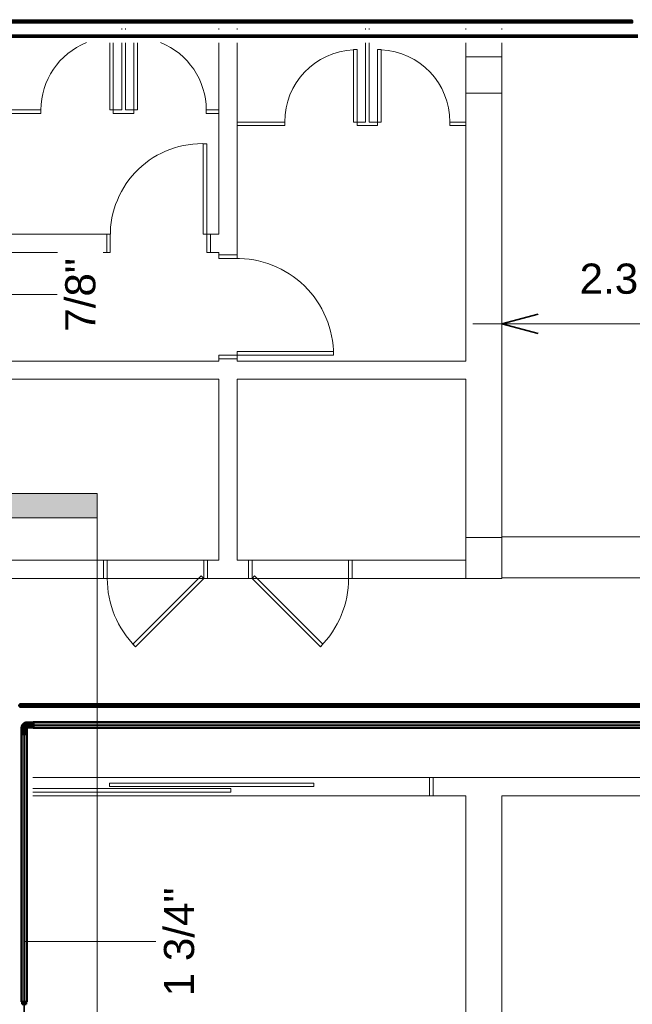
# Model space of a CAD drawing. Header units: millimetres. Extents: x -31934 to 32637, y -11608 to 10611.
# Tile 14 of 59: x -6340 to -1263, y -2441 to 5715. Entities that reach past the tile are written whole.
import ezdxf

# ---------------------------------------------------------------- set-up
doc = ezdxf.new("R2010")
doc.units = ezdxf.units.MM
doc.linetypes.add('Centro', pattern=[30, 12, -6, 6, -6])
doc.linetypes.add('Oculto 1_5', pattern=[2.2, 1.5, -0.7])
for name, color, linetype, lineweight in [('A-ANNO-DIMS', 211, 'Continuous', 9), ('A-ANNO-DIMS-100', 211, 'Continuous', 9), ('A-DETL', 90, 'Oculto 1_5', 9), ('ESQ', 7, 'Continuous', 9), ('G-ANNO-SYMB', 111, 'Continuous', 9), ('P-PIPE', 3, 'Continuous', 50), ('P-PIPE-CNTR', 3, 'Centro', 35), ('P-PIPE-IDEN', 2, 'Continuous', 9), ('PAREDES', 7, 'Continuous', 9), ('PEM1-Layout Terreo_dwg', 8, 'Continuous', 9), ('PILAR', 7, 'Continuous', 9)]:
    doc.layers.add(name, color=color, linetype=linetype, lineweight=lineweight)
doc.styles.add('Arial_1', font='arial.ttf', dxfattribs={"height": 250})
doc.dimstyles.new('Diagonal_-_2_5_mm_Arial', dxfattribs={"dimscale": 304.8, "dimtxt": 255.06485, "dimasz": 0.984252, "dimexe": 0.787402, "dimexo": 0.492126, "dimgap": 0.574147, "dimtad": 1, "dimlfac": 0.001, "dimrnd": 0.01, "dimzin": 0, "dimdsep": 46, "dimtxsty": 'Arial_1', "dimblk1": 'OPEN30', "dimblk2": 'OPEN30', "dimsah": 1, "dimcen": 0.09, "dimdle": 0.787402, "dimazin": 0, "dimtfac": 1, "dimtdec": 4, "dimtix": 1, "dimtmove": 0, "dimatfit": 3, "dimfxl": 1, "dimtvp": 1, "dimtfill": 1, "dimtolj": 1, "dimtzin": 0, "dimarcsym": 2})

# ---------------------------------------------------------------- blocks, each defined once
blk = doc.blocks.new('Cotovelo - Soldado - CU - Padrão-1088367-PAVIMENTO TÉRREO TUBULAÇÃO FRIGORIGENA')
at = {"layer": 'P-PIPE', "lineweight": 9}
for points in [[(-1298.9, 5698.7), (-1278.3, 5698.7), (-1274.6, 5701.6), (-1274.6, 5706.5), (-1288, 5705.9), (-1296.8, 5704.8), (-1298, 5703.8)], [(-1274.6, 5690.9), (-1275.3, 5696.5), (-1278.3, 5698.7), (-1298.9, 5698.7), (-1296.8, 5692.6), (-1293.6, 5691.4), (-1293.1, 5691.4), (-1288, 5691.4), (-1287.2, 5691.5), (-1278.1, 5691.3)], [(-1274.6, 5698.7), (-1262.9, 5698.7), (-1262.9, 5706.9), (-1274.6, 5706), (-1274.6, 5700.9)], [(-1274.6, 5690.5), (-1262.9, 5691.3), (-1262.9, 5698.7), (-1274.6, 5698.7), (-1274.6, 5691.3)]]:
    blk.add_hatch(color=160, dxfattribs=at).paths.add_polyline_path(points)
at = {"layer": 'P-PIPE', "color": 5}
for p, q in [((-1262.9, 5707.2), (-1274.6, 5707.2)), ((-1274.6, 5690.2), (-1262.9, 5690.2))]:
    blk.add_line(p, q, dxfattribs=at)
at = {"layer": 'P-PIPE', "color": 5, "flags": 128}
for points in [[(-1299.9, 5698.7), (-1299.8, 5699), (-1299.8, 5699.3), (-1299.8, 5699.6), (-1299.8, 5699.9), (-1299.7, 5700.2), (-1299.6, 5700.6), (-1299.5, 5700.9), (-1299.5, 5701.2), (-1299.3, 5701.5), (-1299.2, 5701.8), (-1299.1, 5702), (-1299, 5702.3), (-1298.8, 5702.6), (-1298.6, 5702.9), (-1298.5, 5703.1), (-1298.3, 5703.4), (-1298.1, 5703.7), (-1297.9, 5703.9), (-1297.7, 5704.1), (-1297.4, 5704.4), (-1297.2, 5704.6), (-1297, 5704.8), (-1296.7, 5705), (-1296.5, 5705.2), (-1296.2, 5705.3), (-1295.9, 5705.5), (-1295.7, 5705.7), (-1295.4, 5705.8), (-1295.1, 5705.9), (-1294.8, 5706.1), (-1294.5, 5706.2), (-1294.2, 5706.3), (-1293.9, 5706.4), (-1293.6, 5706.4), (-1293.3, 5706.5), (-1293, 5706.5), (-1292.6, 5706.6), (-1292.3, 5706.6), (-1292, 5706.6), (-1291.9, 5706.6)], [(-1291.9, 5690.7), (-1292.2, 5690.7), (-1292.6, 5690.8), (-1292.9, 5690.8), (-1293.2, 5690.8), (-1293.5, 5690.9), (-1293.8, 5691), (-1294.1, 5691), (-1294.4, 5691.1), (-1294.7, 5691.2), (-1295, 5691.4), (-1295.3, 5691.5), (-1295.6, 5691.6), (-1295.9, 5691.8), (-1296.1, 5691.9), (-1296.4, 5692.1), (-1296.7, 5692.3), (-1296.9, 5692.5), (-1297.2, 5692.7), (-1297.4, 5692.9), (-1297.6, 5693.1), (-1297.8, 5693.4), (-1298, 5693.6), (-1298.2, 5693.9), (-1298.4, 5694.1), (-1298.6, 5694.4), (-1298.8, 5694.6), (-1298.9, 5694.9), (-1299.1, 5695.2), (-1299.2, 5695.5), (-1299.3, 5695.8), (-1299.4, 5696.1), (-1299.5, 5696.4), (-1299.6, 5696.7), (-1299.7, 5697), (-1299.7, 5697.3), (-1299.8, 5697.6), (-1299.8, 5697.9), (-1299.8, 5698.3), (-1299.9, 5698.6), (-1299.9, 5698.7)], [(-1274.6, 5706.6), (-1275.3, 5706.6), (-1276, 5706.6), (-1276.7, 5706.6), (-1277.4, 5706.6), (-1278, 5706.6), (-1278.7, 5706.6), (-1279.4, 5706.6), (-1280, 5706.6), (-1280.7, 5706.6), (-1281.3, 5706.6), (-1282, 5706.6), (-1282.6, 5706.6), (-1283.2, 5706.6), (-1283.8, 5706.6), (-1284.4, 5706.6), (-1284.9, 5706.6), (-1285.5, 5706.6), (-1286, 5706.6), (-1286.5, 5706.6), (-1287, 5706.6), (-1287.5, 5706.6), (-1287.9, 5706.6), (-1288.4, 5706.6), (-1288.8, 5706.6), (-1289.2, 5706.6), (-1289.5, 5706.6), (-1289.9, 5706.6), (-1290.2, 5706.6), (-1290.5, 5706.6), (-1290.7, 5706.6), (-1291, 5706.6), (-1291.2, 5706.6), (-1291.4, 5706.6), (-1291.5, 5706.6), (-1291.7, 5706.6), (-1291.8, 5706.6), (-1291.8, 5706.6), (-1291.9, 5706.6), (-1291.9, 5706.6)], [(-1291.9, 5690.7), (-1291.9, 5690.7), (-1291.9, 5690.7), (-1291.8, 5690.7), (-1291.7, 5690.7), (-1291.6, 5690.7), (-1291.4, 5690.7), (-1291.2, 5690.7), (-1291, 5690.7), (-1290.8, 5690.7), (-1290.6, 5690.7), (-1290.3, 5690.7), (-1290, 5690.7), (-1289.6, 5690.7), (-1289.3, 5690.7), (-1288.9, 5690.7), (-1288.5, 5690.7), (-1288.1, 5690.7), (-1287.6, 5690.7), (-1287.2, 5690.7), (-1286.7, 5690.7), (-1286.2, 5690.7), (-1285.6, 5690.7), (-1285.1, 5690.7), (-1284.5, 5690.7), (-1284, 5690.7), (-1283.4, 5690.7), (-1282.8, 5690.7), (-1282.1, 5690.7), (-1281.5, 5690.7), (-1280.9, 5690.7), (-1280.2, 5690.7), (-1279.6, 5690.7), (-1278.9, 5690.7), (-1278.2, 5690.7), (-1277.5, 5690.7), (-1276.9, 5690.7), (-1276.2, 5690.7), (-1275.5, 5690.7), (-1274.8, 5690.7), (-1274.6, 5690.7)]]:
    blk.add_lwpolyline(points, dxfattribs=at)
at = {"layer": 'P-PIPE', "color": 5}
for radius, start, end in [(8.49, 60, 180), (8.49, 60, 180), (8.49, 180, 300), (8.49, 180, 300), (7.93, 67.01968, 180), (7.93, 180, 292.98032)]:
    blk.add_arc((-1291.9, 5698.7), radius, start, end, dxfattribs=at)
for centre, start_param, end_param in [((-1274.6, 5698.7), 6.021386, 7.853982), ((-1274.6, 5698.7), 1.570796, 2.356194), ((-1274.6, 5698.7), 2.617994, 3.403392), ((-1262.9, 5698.7), 6.021386, 7.853982), ((-1262.9, 5698.7), 1.570796, 3.403392)]:
    blk.add_ellipse(centre, major_axis=(0, 8.49), ratio=0.000006, start_param=start_param, end_param=end_param, dxfattribs=at)
blk = doc.blocks.new('PEM1-Layout Terreo_dwg-1021386-PAVIMENTO TÉRREO TUBULAÇÃO FRIGORIGENA')
at = {"layer": 'ESQ'}
for p, q in [((87468.2, 32715.6), (87468.2, 32708.3)), ((87498.2, 32708.3), (87498.2, 32715.6)), ((89488.2, 32715.6), (89488.2, 32708.3)), ((89518.2, 32708.3), (89518.2, 32715.6)), ((87398.2, 32111.7), (87398.2, 32141.7)), ((87568.2, 32111.7), (87568.2, 32141.7)), ((89418.2, 32011.7), (89418.2, 32041.7)), ((89588.2, 32011.7), (89588.2, 32041.7)), ((88148.2, 28311.6), (87348.2, 28311.6)), ((89348.2, 28311.6), (88548.2, 28311.6)), ((88148.2, 28161.6), (87348.2, 28161.6)), ((89348.2, 28161.6), (88548.2, 28161.6)), ((90018.2, 26511.7), (86731.8, 26511.7)), ((86731.8, 26361.7), (90018.2, 26361.7))]:
    blk.add_line(p, q, dxfattribs=at)
at = {"layer": 'ESQ', "flags": 128}
for points in [[(87368.2, 32598.7), (87368.2, 32041.7), (87398.2, 32041.7), (87398.2, 32011.7), (87568.2, 32011.7), (87568.2, 32041.7), (87568.2, 32598.7)], [(87468.2, 32598.7), (87468.2, 32041.7), (87398.2, 32041.7), (87398.2, 32598.7)], [(87598.2, 32041.7), (87498.2, 32041.7), (87498.2, 32598.7)], [(87598.2, 32598.7), (87598.2, 32041.7), (87568.2, 32041.7)], [(89488.2, 32598.7), (89488.2, 31941.7), (89418.2, 31941.7), (89418.2, 32541.7), (89388.2, 32541.7), (89388.2, 31941.7), (89418.2, 31941.7), (89418.2, 31911.7), (89588.2, 31911.7), (89588.2, 31941.7), (89588.2, 32541.7), (89618.2, 32541.7), (89618.2, 31941.7), (89588.2, 31941.7)], [(89618.2, 31941.7), (89518.2, 31941.7), (89518.2, 32598.7)], [(86378.2, 32041.7), (86798.2, 32041.7), (86798.2, 32011.7), (86378.2, 32011.7)], [(88273.2, 32011.7), (88168.2, 32011.7), (88168.2, 32041.7), (88273.2, 32041.7)], [(88423.2, 31941.7), (88818.2, 31941.7), (88818.2, 31911.7), (88423.2, 31911.7)], [(90318.2, 31911.7), (90188.2, 31911.7), (90188.2, 31941.7), (90318.2, 31941.7)], [(87343.2, 30861.6), (87373.2, 30861.6), (87373.2, 31011.6), (87343.2, 31011.6)], [(88203.2, 30861.6), (88173.2, 30861.6), (88173.2, 31011.6), (88203.2, 31011.6)], [(88273.2, 30841.1), (88273.2, 30811.1), (88423.2, 30811.1), (88423.2, 30841.1)], [(88273.2, 29981.1), (88273.2, 30011.1), (88423.2, 30011.1), (88423.2, 29981.1)], [(87318.2, 28161.6), (87348.2, 28161.6), (87348.2, 28311.6), (87318.2, 28311.6)], [(88178.2, 28161.6), (88148.2, 28161.6), (88148.2, 28311.6), (88178.2, 28311.6)], [(88518.2, 28161.6), (88548.2, 28161.6), (88548.2, 28311.6), (88518.2, 28311.6)], [(89378.2, 28161.6), (89348.2, 28161.6), (89348.2, 28311.6), (89378.2, 28311.6)], [(90048.2, 26511.7), (90018.2, 26511.7), (90018.2, 26361.7), (90048.2, 26361.7)], [(86731.8, 26421.2), (88373.2, 26421.2), (88373.2, 26391.2), (86731.8, 26391.2)]]:
    blk.add_lwpolyline(points, dxfattribs=at)
for points in [[(88173.2, 31011.6), (88173.2, 31761.6), (88143.2, 31761.6), (88143.2, 31011.6)], [(88423.2, 30011.4), (89223.2, 30011.4), (89223.2, 30041.4), (88423.2, 30041.4)], [(87561.3, 27617.1), (88127, 28182.8), (88148.2, 28161.6), (87582.5, 27595.9)], [(89135.1, 27617.1), (88569.4, 28182.8), (88548.2, 28161.6), (89113.9, 27595.9)], [(87366.2, 26466.7), (89061.2, 26466.7), (89061.2, 26436.7), (87366.2, 26436.7)]]:
    blk.add_lwpolyline(points, close=True, dxfattribs=at)
at = {"layer": 'ESQ'}
for centre, radius, start, end in [((87398.2, 32041.7), 600, 111.69709, 180), ((87568.2, 32041.7), 600, 0, 68.30291), ((89418.2, 31941.7), 600, 92.86241, 180), ((89588.2, 31941.7), 600, 0, 87.13759), ((88132.2, 31003.8), 758.8, 86.90152, 180.8991), ((88423.2, 30011.4), 800, 0, 91.4063), ((88148.2, 28161.6), 800, 180, 225), ((88548.2, 28161.6), 800, 315, 0)]:
    blk.add_arc(centre, radius, start, end, dxfattribs=at)
at = {"layer": 'PAREDES'}
for p, q in [((88273.2, 32715.6), (88273.2, 32708.3)), ((88423.2, 32708.3), (88423.2, 32715.6)), ((90318.2, 32715.6), (90318.2, 32708.3)), ((90618.2, 32708.3), (90618.2, 32715.6)), ((90318.2, 29961.6), (90318.2, 32181.7)), ((90618.2, 28381.7), (90618.2, 28181.7)), ((94518.2, 28166.3), (90618.2, 28166.3))]:
    blk.add_line(p, q, dxfattribs=at)
at = {"layer": 'PAREDES', "flags": 128}
for points in [[(85902.6, 31191.7), (86278.2, 31191.7), (86278.2, 30861.6), (87343.2, 30861.6), (87343.2, 31011.6), (87343.2, 30861.6), (87343.2, 31011.6), (86378.2, 31011.6), (86378.2, 32598.7)], [(90318.2, 32598.7), (90318.2, 29961.6), (88423.2, 29961.6), (88423.2, 29981.6), (88273.2, 29981.6), (88273.2, 29961.6), (86278.2, 29961.6), (86278.2, 28311.6), (85902.6, 28311.6)], [(88273.2, 31011.6), (88203.2, 31011.6), (88203.2, 30861.6), (88273.2, 30861.6), (88273.2, 30841.6), (88423.2, 30841.6), (88423.2, 32598.7)], [(88273.2, 32598.7), (88273.2, 31011.6), (88203.2, 31011.6), (88273.2, 31011.6)], [(94518.2, 28506.6), (90618.2, 28506.6), (90618.2, 32598.7)], [(85902.6, 28161.6), (87318.2, 28161.6), (87318.2, 28311.6), (86378.2, 28311.6), (86378.2, 29811.6), (88273.2, 29811.6), (88273.2, 28311.6), (88178.2, 28311.6), (88178.2, 28161.6), (88518.2, 28161.6), (88518.2, 28311.6), (88423.2, 28311.6), (88423.2, 29811.6), (90318.2, 29811.6), (90318.2, 28501.6)], [(90318.2, 28311.6), (89378.2, 28311.6), (89378.2, 28161.6), (90318.2, 28161.6)]]:
    blk.add_lwpolyline(points, dxfattribs=at)
blk.add_lwpolyline([(95511.9, 26361.7), (95511.9, 26511.7), (90048.2, 26511.7), (90048.2, 26361.7), (90318.2, 26361.7), (90318.2, 24231.7), (90618.2, 24231.7), (90618.2, 26361.7)], close=True, dxfattribs=at)
at = {"layer": 'PILAR', "flags": 128}
blk.add_lwpolyline([(90318.2, 32481.7), (90618.2, 32481.7), (90618.2, 32181.7), (90318.2, 32181.7)], close=True, dxfattribs=at)
blk.add_lwpolyline([(90618.2, 28161.6), (90618.2, 28501.6), (90318.2, 28501.6), (90318.2, 28161.6), (90618.2, 28161.6)], dxfattribs=at)
blk = doc.blocks.new('Cotovelo - Soldado - CU - Padrão-1088382-PAVIMENTO TÉRREO TUBULAÇÃO FRIGORIGENA')
at = {"layer": 'P-PIPE', "lineweight": 9}
for points in [[(-1320.9, 5698.7), (-1309.2, 5699.3), (-1309.2, 5706.9), (-1320.9, 5706), (-1320.9, 5700.9)], [(-1309.2, 5690.5), (-1309.2, 5698.7), (-1320.9, 5698.7), (-1320.9, 5690.5)], [(-1305.9, 5698.7), (-1301.2, 5698.7), (-1297.5, 5706), (-1309.2, 5706.2), (-1309.2, 5698.7), (-1307.9, 5698.7)], [(-1309.2, 5690.8), (-1297.9, 5691.4), (-1296.6, 5691.8), (-1302.6, 5698.7), (-1309.2, 5698.7), (-1309.2, 5690.9)]]:
    blk.add_hatch(color=160, dxfattribs=at).paths.add_polyline_path(points)
h = blk.add_hatch(color=160, dxfattribs=at)
h.paths.add_polyline_path([(-1289.7, 5690.5), (-1290.8, 5690.9), (-1289.9, 5690.5)])
h.paths.add_polyline_path([(-1296.2, 5692.1), (-1299, 5695.8), (-1299.9, 5698.7), (-1300.1, 5696.5), (-1297.9, 5693.3), (-1296.5, 5692.3)])
h.paths.add_polyline_path([(-1295.4, 5705.7), (-1290.3, 5706.4), (-1293.6, 5706.5), (-1294.6, 5706)])
at = {"layer": 'A-DETL', "color": 160, "linetype": 'Continuous', "flags": 128}
for points in [[(-1284, 5698.7), (-1284, 5698.3), (-1284, 5698), (-1284, 5697.7), (-1284.1, 5697.4), (-1284.1, 5697.1), (-1284.2, 5696.8), (-1284.3, 5696.5), (-1284.4, 5696.2), (-1284.5, 5695.9), (-1284.6, 5695.6), (-1284.7, 5695.3), (-1284.9, 5695), (-1285, 5694.7), (-1285.2, 5694.4), (-1285.4, 5694.2), (-1285.6, 5693.9), (-1285.7, 5693.7), (-1286, 5693.4), (-1286.2, 5693.2), (-1286.4, 5693), (-1286.6, 5692.8), (-1286.9, 5692.5), (-1287.1, 5692.4), (-1287.4, 5692.2), (-1287.6, 5692), (-1287.9, 5691.8), (-1288.2, 5691.7), (-1288.5, 5691.5), (-1288.8, 5691.4), (-1289, 5691.3), (-1289.3, 5691.2), (-1289.6, 5691.1), (-1289.9, 5691), (-1290.3, 5690.9)], [(-1290.2, 5706.4), (-1290, 5706.4), (-1289.7, 5706.3), (-1289.4, 5706.2), (-1289.1, 5706.1), (-1288.8, 5706), (-1288.5, 5705.8), (-1288.3, 5705.7), (-1288, 5705.5), (-1287.7, 5705.4), (-1287.4, 5705.2), (-1287.2, 5705), (-1286.9, 5704.8), (-1286.7, 5704.6), (-1286.5, 5704.4), (-1286.2, 5704.2), (-1286, 5704), (-1285.8, 5703.7), (-1285.6, 5703.5), (-1285.4, 5703.2), (-1285.2, 5703), (-1285.1, 5702.7), (-1284.9, 5702.4), (-1284.8, 5702.1), (-1284.6, 5701.8), (-1284.5, 5701.5), (-1284.4, 5701.2), (-1284.3, 5700.9), (-1284.2, 5700.6), (-1284.2, 5700.3), (-1284.1, 5700), (-1284.1, 5699.7), (-1284, 5699.4), (-1284, 5699.1), (-1284, 5698.7), (-1284, 5698.7)]]:
    blk.add_lwpolyline(points, dxfattribs=at)
at = {"layer": 'A-DETL', "color": 160, "linetype": 'Continuous'}
for start, end in [(0, 60), (0, 60), (300, 0), (300, 0)]:
    blk.add_arc((-1291.9, 5698.7), 8.49, start, end, dxfattribs=at)
at = {"layer": 'P-PIPE', "color": 5}
for p, q in [((-1309.2, 5707.2), (-1320.9, 5707.2)), ((-1320.9, 5707.2), (-1320.9, 5698.7)), ((-1320.9, 5698.7), (-1320.9, 5690.2)), ((-1320.9, 5690.2), (-1309.2, 5690.2)), ((-1309.2, 5698.7), (-1309.2, 5707.2)), ((-1309.2, 5690.2), (-1309.2, 5698.7))]:
    blk.add_line(p, q, dxfattribs=at)
at = {"layer": 'P-PIPE', "color": 5, "flags": 128}
for points in [[(-1309.2, 5706.6), (-1308.5, 5706.6), (-1307.9, 5706.6), (-1307.2, 5706.6), (-1306.5, 5706.6), (-1305.8, 5706.6), (-1305.1, 5706.6), (-1304.5, 5706.6), (-1303.8, 5706.6), (-1303.1, 5706.6), (-1302.5, 5706.6), (-1301.9, 5706.6), (-1301.2, 5706.6), (-1300.6, 5706.6), (-1300, 5706.6), (-1299.5, 5706.6), (-1298.9, 5706.6), (-1298.3, 5706.6), (-1297.8, 5706.6), (-1297.3, 5706.6), (-1296.8, 5706.6), (-1296.3, 5706.6), (-1295.9, 5706.6), (-1295.5, 5706.6), (-1295.1, 5706.6), (-1294.7, 5706.6), (-1294.3, 5706.6), (-1294, 5706.6), (-1293.6, 5706.6), (-1293.4, 5706.6), (-1293.1, 5706.6), (-1292.9, 5706.6), (-1292.6, 5706.6), (-1292.5, 5706.6)], [(-1291.9, 5690.7), (-1291.9, 5690.7), (-1292, 5690.7), (-1292, 5690.7), (-1292.1, 5690.7), (-1292.3, 5690.7), (-1292.4, 5690.7), (-1292.6, 5690.7), (-1292.8, 5690.7), (-1293, 5690.7), (-1293.3, 5690.7), (-1293.6, 5690.7), (-1293.9, 5690.7), (-1294.2, 5690.7), (-1294.6, 5690.7), (-1294.9, 5690.7), (-1295.3, 5690.7), (-1295.8, 5690.7), (-1296.2, 5690.7), (-1296.7, 5690.7), (-1297.2, 5690.7), (-1297.7, 5690.7), (-1298.2, 5690.7), (-1298.7, 5690.7), (-1299.3, 5690.7), (-1299.9, 5690.7), (-1300.5, 5690.7), (-1301.1, 5690.7), (-1301.7, 5690.7), (-1302.3, 5690.7), (-1303, 5690.7), (-1303.6, 5690.7), (-1304.3, 5690.7), (-1304.9, 5690.7), (-1305.6, 5690.7), (-1306.3, 5690.7), (-1307, 5690.7), (-1307.7, 5690.7), (-1308.4, 5690.7), (-1309.1, 5690.7), (-1309.2, 5690.7)], [(-1292, 5706.6), (-1291.9, 5706.6), (-1291.9, 5706.6)], [(-1290.9, 5690.8), (-1291.2, 5690.8), (-1291.5, 5690.7), (-1291.8, 5690.7), (-1291.9, 5690.7)], [(-1291.6, 5706.6), (-1291.3, 5706.6), (-1291, 5706.5)]]:
    blk.add_lwpolyline(points, dxfattribs=at)
at = {"layer": 'P-PIPE', "color": 5}
for start, end in [(60, 180), (180, 300), (210, 300), (90, 135), (60, 75)]:
    blk.add_arc((-1291.9, 5698.7), 8.49, start, end, dxfattribs=at)
blk = doc.blocks.new('Cotovelo - Soldado - CU - Padrão-V94-PAVIMENTO TÉRREO TUBULAÇÃO FRIGORIGENA')
at = {"layer": 'P-PIPE', "lineweight": 9}
for points in [[(-48.5, 21.9), (-48.5, -21.9), (-21.5, -21.2), (-21.9, 21.8)], [(10.9, 21.5), (-16.1, 21.5), (-18.1, 18.1), (-18.9, 20.9), (-20.9, 18.9), (-21.5, 17.9), (-18.9, 15.9), (-21.5, 15.5), (-21.5, -21), (1.4, -13.8), (10.2, -6), (18.9, 9.5), (18.9, 13.3), (20, 14.7), (20, 17.7), (20, 21.5), (11.2, 21.5)]]:
    blk.add_hatch(color=160, dxfattribs=at).paths.add_polyline_path(points)
h = blk.add_hatch(color=160, dxfattribs=at)
h.paths.add_polyline_path([(15.5, 48.5), (-21.8, 48.5), (-21.5, 21.5), (21.9, 21.5), (21.1, 48.5), (16.1, 48.5)])
h.paths.add_polyline_path([(-21.8, 48.5), (-21.9, 48.5), (-21.8, 21.9)])
at = {"layer": 'A-DETL', "color": 160, "linetype": 'Continuous', "flags": 128}
blk.add_lwpolyline([(-21, 21.5), (-21, 21.5), (-21, 21.5), (-21, 21.4), (-21, 21.4), (-21, 21.4), (-21, 21.4), (-21, 21.4), (-21, 21.3), (-21, 21.3), (-21, 21.3), (-21, 21.3), (-21.1, 21.3), (-21.1, 21.3), (-21.1, 21.2), (-21.1, 21.2), (-21.1, 21.2), (-21.1, 21.2), (-21.1, 21.2), (-21.1, 21.2), (-21.2, 21.1), (-21.2, 21.1), (-21.2, 21.1), (-21.2, 21.1), (-21.2, 21.1), (-21.2, 21.1), (-21.2, 21.1), (-21.3, 21.1), (-21.3, 21), (-21.3, 21), (-21.3, 21), (-21.3, 21), (-21.4, 21), (-21.4, 21), (-21.4, 21), (-21.4, 21), (-21.4, 21), (-21.5, 21), (-21.5, 21), (-21.5, 21), (-21.5, 21)], dxfattribs=at)
at = {"layer": 'P-PIPE', "color": 5}
for p, q in [((-21.9, 21.9), (-48.5, 21.9)), ((-48.5, 21.9), (-48.5, -21.9)), ((-21.9, 48.5), (-21.9, 21.9)), ((21.9, 48.5), (-21.9, 48.5)), ((-21.5, -21.9), (-21.5, 21.5)), ((-21.5, 21.5), (21.9, 21.5)), ((21.9, 21.5), (21.9, 48.5)), ((-48.5, -21.9), (-21.5, -21.9))]:
    blk.add_line(p, q, dxfattribs=at)
at = {"layer": 'P-PIPE', "color": 5, "flags": 128}
for points in [[(-21, 21.5), (-21, 21.5), (-21, 21.5), (-21, 21.4), (-21, 21.4), (-21, 21.4), (-21, 21.4), (-21, 21.4), (-21, 21.3), (-21, 21.3), (-21, 21.3), (-21, 21.3), (-21.1, 21.3), (-21.1, 21.3), (-21.1, 21.2), (-21.1, 21.2), (-21.1, 21.2), (-21.1, 21.2), (-21.1, 21.2), (-21.1, 21.2), (-21.2, 21.1), (-21.2, 21.1), (-21.2, 21.1), (-21.2, 21.1), (-21.2, 21.1), (-21.2, 21.1), (-21.2, 21.1), (-21.3, 21.1), (-21.3, 21), (-21.3, 21), (-21.3, 21), (-21.3, 21), (-21.4, 21), (-21.4, 21), (-21.4, 21), (-21.4, 21), (-21.4, 21), (-21.5, 21), (-21.5, 21), (-21.5, 21), (-21.5, 21)], [(-21.5, -21), (-19.8, -21), (-18.1, -20.9), (-16.4, -20.7), (-14.7, -20.5), (-13.1, -20.2), (-11.4, -19.8), (-9.8, -19.3), (-8.1, -18.8), (-6.5, -18.3), (-4.9, -17.6), (-3.4, -17), (-1.9, -16.2), (-0.4, -15.4), (1.1, -14.5), (2.5, -13.6), (3.9, -12.6), (5.2, -11.5), (6.5, -10.5), (7.8, -9.3), (9, -8.1), (10.1, -6.9), (11.3, -5.6), (12.3, -4.2), (13.3, -2.9), (14.3, -1.5), (15.2, 0), (16, 1.5), (16.8, 3), (17.5, 4.5), (18.1, 6.1), (18.7, 7.7), (19.2, 9.3), (19.7, 11), (20.1, 12.6), (20.4, 14.3), (20.6, 16), (20.8, 17.6), (20.9, 19.3), (21, 21), (21, 21.5)]]:
    blk.add_lwpolyline(points, dxfattribs=at)
at = {"layer": 'P-PIPE', "color": 5}
blk.add_open_spline([(-21.5, 21.5), (-21.6, 21.6), (-21.7, 21.7), (-21.8, 21.8)], degree=3, dxfattribs=at)
blk = doc.blocks.new('DIMBLOCK10-PAVIMENTO TÉRREO TUBULAÇÃO FRIGORIGENA')
at = {"layer": 'A-ANNO-DIMS-100'}
for p, q in [((8.1, 3195), (8.1, 5548.7)), ((-2343.8, 3195), (-2343.8, 3435)), ((-2583.8, 3195), (248.1, 3195)), ((-2343.8, 3195), (-2343.8, 1581.8)), ((8.1, 3195), (8.1, 2955))]:
    blk.add_line(p, q, dxfattribs=at)
at = {"layer": 'A-ANNO-DIMS-100', "lineweight": 35}
for p, q in [((-2343.8, 3195), (-2043.8, 3275.3)), ((8.1, 3195), (-291.9, 3275.3)), ((-2343.8, 3195), (-2043.8, 3114.6)), ((8.1, 3195), (-291.9, 3114.6))]:
    blk.add_line(p, q, dxfattribs=at)
at = {"layer": 'A-ANNO-DIMS-100', "color": 0, "insert": (-1699.6, 3694.5), "char_height": 250, "width": 1276.109, "attachment_point": 1, "line_spacing_factor": 0.941778, "style": 'Arial_1', "bg_fill": 3, "box_fill_scale": 1.25, "bg_fill_color": 256, "bg_fill_true_color": 13158600, "bg_fill_transparency": 0}
blk.add_mtext('2.35 m', dxfattribs=at)
blk = doc.blocks.new('_Open30')
at = {"color": 0, "linetype": 'ByBlock', "lineweight": -2}
for p, q in [((-1, 0.268), (0, 0)), ((0, 0), (-1, -0.268)), ((0, 0), (-1, 0))]:
    blk.add_line(p, q, dxfattribs=at)
blk = doc.blocks.new('Corte - M_Final do corte - Preenchido-28045-PAVIMENTO TÉRREO TUBULAÇÃO FRIGORIGENA')
at = {"layer": 'G-ANNO-SYMB'}
blk.add_hatch(color=256, dxfattribs=at).paths.add_polyline_path([(0, 9), (0, 0), (-2, 0), (-2, 9)])
for p, q in [((0, 9), (-2, 9)), ((-2, 9), (-2, 0)), ((0, 0), (0, 9)), ((-2, 0), (0, 0))]:
    blk.add_line(p, q, dxfattribs=at)

msp = doc.modelspace()

# ---------------------------------------------------------------- hatches: boundary and pattern name
at = {"layer": 'P-PIPE'}
for color, points in [(5, [(-7049.017, 5698.663), (-1320.897, 5698.663), (-1322.046, 5706.598), (-7077.636, 5705.535), (-7077.636, 5698.663)]), (5, [(-1320.897, 5690.728), (-1322.046, 5698.663), (-7077.636, 5698.663), (-7077.636, 5690.728), (-1322.046, 5690.728)]), (5, [(-1298.213, 5694.825), (-1298.58, 5700.358), (-1298.87, 5695.682)]), (10, [(-6339.062, 34.647), (2936.687, 34.647), (2936.687, 45.757), (-6339.062, 45.379), (-6339.062, 37.523)]), (10, [(2936.687, 23.537), (2936.687, 34.647), (-6339.062, 34.647), (-6339.062, 23.537), (2768.647, 23.537)]), (256, [(-6226.952, -149.532), (-6226.952, -105.812), (-6253.952, -106.557), (-6253.952, -149.532), (-6230.879, -149.532)]), (256, [(-6226.952, -133.405), (-6225.952, -133.405), (-6226.952, -127.672)]), (170, [(-6225.952, -127.672), (2981.048, -127.672), (2981.048, -105.422), (-6225.952, -106.18), (-6225.952, -121.913)]), (170, [(2768.647, -149.922), (2981.048, -149.164), (2981.048, -127.672), (-6225.952, -127.672), (-6225.952, -149.922), (2359.578, -149.922)]), (170, [(-6302.452, -2421.066), (-6302.452, -204.172), (-6324.702, -204.172), (-6323.944, -2421.066), (-6308.21, -2421.066)]), (256, [(-6323.65, -203.172), (-6280.592, -203.172), (-6281.337, -176.172), (-6324.312, -176.172), (-6324.312, -203.172)]), (170, [(-6302.452, -2421.066), (-6280.202, -2421.066), (-6280.96, -204.172), (-6302.452, -204.172), (-6302.452, -2364.082)]), (256, [(-6285.859, -2441.188), (-6286.425, -2422.066), (-6319.044, -2422.066), (-6318.479, -2441.188), (-6286.425, -2441.188)]), (256, [(-6296.719, -2422.066), (-6296.719, -2421.066), (-6302.452, -2422.066)])]:
    msp.add_hatch(color=color, dxfattribs=at).paths.add_polyline_path(points)
h = msp.add_hatch(color=10, dxfattribs=at)
h.paths.add_polyline_path([(-7258.021, 5578.666), (-7130.015, 5578.666), (-7130.015, 5583.426), (-7258.021, 5582.361), (-7258.021, 5579.898)])
h.paths.add_polyline_path([(-7049.017, 5578.666), (-1217.947, 5578.666), (-1217.947, 5583.426), (-7110.965, 5582.77), (-7110.965, 5578.666)])
h = msp.add_hatch(color=10, dxfattribs=at)
h.paths.add_polyline_path([(-1217.947, 5573.906), (-1217.947, 5578.666), (-7110.965, 5578.636), (-7110.965, 5573.906), (-1219.779, 5573.906)])
h.paths.add_polyline_path([(-7130.015, 5573.906), (-7130.015, 5578.666), (-7258.021, 5578.666), (-7258.021, 5573.906), (-7253.552, 5573.906)])

# ---------------------------------------------------------------- linework, layer by layer
at = {"layer": 'A-DETL', "color": 160, "linetype": 'Continuous'}
for centre, radius, start, end in [((-1291.919, 5698.666), 7.935, 0, 158.4668043), ((-1291.919, 5698.666), 7.935, 201.5331957, 0), ((-1291.919, 5694.699), 3.967, 90, 270), ((-1291.919, 5702.634), 3.967, 270, 90)]:
    msp.add_arc(centre, radius, start, end, dxfattribs=at)
at = {"layer": 'G-ANNO-SYMB'}
msp.add_line((-5696.744, -6435.286), (-5696.744, 1589.451), dxfattribs=at)
at = {"layer": 'P-PIPE', "color": 5}
for p, q in [((-1320.897, 5706.598), (-7077.636, 5706.598)), ((-7077.636, 5690.728), (-1320.897, 5690.728)), ((2981.048, -105.422), (-6225.952, -105.422)), ((-6225.952, -105.422), (-6225.952, -149.922)), ((-6225.952, -149.922), (2981.048, -149.922)), ((-6324.702, -204.172), (-6324.702, -2421.066)), ((-6280.202, -204.172), (-6324.702, -204.172)), ((-6280.202, -2421.066), (-6280.202, -204.172)), ((-6324.702, -2421.066), (-6280.202, -2421.066))]:
    msp.add_line(p, q, dxfattribs=at)
at = {"layer": 'P-PIPE', "color": 1}
for p, q in [((-1217.947, 5583.426), (-7060.965, 5583.426)), ((-7060.965, 5573.906), (-1217.947, 5573.906)), ((-6339.062, 45.657), (-6340.062, 45.657)), ((-6340.062, 23.637), (-6339.062, 23.637)), ((2936.687, 45.757), (-6339.062, 45.757)), ((-6339.062, 45.757), (-6339.062, 23.537)), ((-6339.062, 23.537), (2936.687, 23.537))]:
    msp.add_line(p, q, dxfattribs=at)
at = {"layer": 'P-PIPE'}
for p, q in [((-6226.952, -105.812), (-6253.952, -105.812)), ((-6253.952, -105.812), (-6253.952, -149.532)), ((-6253.952, -149.532), (-6226.952, -149.532)), ((-6225.952, -105.522), (-6226.952, -105.522)), ((-6226.952, -149.822), (-6226.952, -105.522)), ((-6226.952, -105.812), (-6226.952, -121.936)), ((-6226.952, -133.408), (-6226.952, -149.532)), ((-6226.952, -149.822), (-6225.952, -149.822)), ((-6324.602, -203.172), (-6324.602, -204.172)), ((-6324.602, -203.172), (-6280.302, -203.172)), ((-6324.312, -176.172), (-6324.312, -203.172)), ((-6308.188, -203.172), (-6324.312, -203.172)), ((-6280.592, -203.172), (-6296.715, -203.172)), ((-6280.592, -203.172), (-6280.592, -176.172)), ((-6280.302, -204.172), (-6280.302, -203.172)), ((-6324.602, -2421.066), (-6324.602, -2422.066)), ((-6280.302, -2422.066), (-6324.602, -2422.066)), ((-6319.159, -2422.066), (-6324.602, -2422.066)), ((-6319.044, -2422.066), (-6319.044, -2441.188)), ((-6319.044, -2422.066), (-6308.233, -2422.066)), ((-6319.044, -2441.188), (-6285.859, -2441.188)), ((-6296.67, -2422.066), (-6285.859, -2422.066)), ((-6285.859, -2441.188), (-6285.859, -2422.066)), ((-6280.302, -2422.066), (-6285.744, -2422.066)), ((-6280.302, -2422.066), (-6280.302, -2421.066))]:
    msp.add_line(p, q, dxfattribs=at)
at = {"layer": 'P-PIPE', "color": 170, "lineweight": 35}
for start, end in [(158.8419225, 180), (180, 201.1580775)]:
    msp.add_arc((-1291.919, 5698.666), 7.935, start, end, dxfattribs=at)
at = {"layer": 'P-PIPE-CNTR', "color": 170, "linetype": 'Continuous'}
for p, q in [((-1291.919, 5682.796), (-1291.919, 5714.536)), ((-7077.636, 5698.663), (-1320.897, 5698.663)), ((-1309.238, 5698.663), (-1320.897, 5698.663)), ((-1299.433, 5698.663), (-1309.238, 5698.663)), ((-1307.789, 5698.666), (-1276.049, 5698.666)), ((-1291.919, 5698.666), (-1291.919, 5698.663)), ((-1291.919, 5698.666), (-1274.6, 5698.666)), ((-1262.941, 5698.666), (-1274.6, 5698.666)), ((-6302.452, -149.172), (-6302.452, -176.172)), ((-6253.952, -127.672), (-6280.952, -127.672)), ((2981.048, -127.672), (-6225.952, -127.672)), ((-6302.452, -204.172), (-6302.452, -2421.066)), ((-6302.452, -2522.026), (-6302.452, -2441.188))]:
    msp.add_line(p, q, dxfattribs=at)
at = {"layer": 'P-PIPE-CNTR', "color": 10, "linetype": 'Continuous'}
for p, q in [((-1217.947, 5578.666), (-7060.965, 5578.666)), ((-6353.215, 34.647), (-6339.062, 34.647)), ((2936.687, 34.647), (-6339.062, 34.647))]:
    msp.add_line(p, q, dxfattribs=at)
at = {"layer": 'P-PIPE-CNTR'}
for p, q in [((-6253.952, -127.672), (-6225.952, -127.672)), ((-6302.452, -176.172), (-6302.452, -204.172)), ((-6302.452, -2441.188), (-6302.452, -2421.066))]:
    msp.add_line(p, q, dxfattribs=at)
at = {"layer": 'P-PIPE-CNTR', "color": 170, "linetype": 'Continuous'}
msp.add_arc((-6280.952, -149.172), 21.5, 90, 180, dxfattribs=at)
at = {"layer": 'P-PIPE-IDEN'}
for p, q in [((-7120.49, 3437.295), (-6029.8, 3437.295)), ((-6302.452, -1921.784), (-5211.762, -1921.784))]:
    msp.add_line(p, q, dxfattribs=at)

# ---------------------------------------------------------------- block references
at = {"layer": 'A-DETL', "color": 160, "linetype": 'Continuous'}
msp.add_blockref('Cotovelo - Soldado - CU - Padrão-1088382-PAVIMENTO TÉRREO TUBULAÇÃO FRIGORIGENA', (0, 0), dxfattribs=at)
at = {"layer": 'A-DETL', "color": 160, "linetype": 'Continuous', "rotation": 180}
msp.add_blockref('Cotovelo - Soldado - CU - Padrão-V94-PAVIMENTO TÉRREO TUBULAÇÃO FRIGORIGENA', (-6302.452, -127.672), dxfattribs=at)
at = {"layer": 'G-ANNO-SYMB', "extrusion": (0, 0, -1), "xscale": 99.99999999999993, "yscale": 99.99999999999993, "zscale": 99.99999999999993, "rotation": 270.0000000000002}
msp.add_blockref('Corte - M_Final do corte - Preenchido-28045-PAVIMENTO TÉRREO TUBULAÇÃO FRIGORIGENA', (5696.744, 1589.451), dxfattribs=at)
at = {"layer": 'P-PIPE', "color": 5}
msp.add_blockref('Cotovelo - Soldado - CU - Padrão-1088367-PAVIMENTO TÉRREO TUBULAÇÃO FRIGORIGENA', (0, 0), dxfattribs=at)
at = {"layer": 'PEM1-Layout Terreo_dwg', "color": 7}
msp.add_blockref('PEM1-Layout Terreo_dwg-1021386-PAVIMENTO TÉRREO TUBULAÇÃO FRIGORIGENA', (-92961.952, -27074.843), dxfattribs=at)

# ---------------------------------------------------------------- next in the draw order: texts
at = {"layer": 'P-PIPE-IDEN', "char_height": 250, "attachment_point": 1, "rotation": 90, "style": 'Arial_1', "bg_fill": 3, "box_fill_scale": 1.25, "bg_fill_color": 256, "bg_fill_true_color": 13158600, "bg_fill_transparency": 0}
for s, insert, width in [('7/8"', (-5962.3, 3129.795), 737.5525), ('1 3/4"', (-5144.262, -2374.784), 1090.295)]:
    msp.add_mtext(s, dxfattribs=dict(at, insert=insert, width=width))

# ---------------------------------------------------------------- next in the draw order: dimensions: what is measured, and where the dimension line sits
at = {"layer": 'A-ANNO-DIMS'}
dim = msp.add_linear_dim(base=(8.081, 3194.951), p1=(-2343.775, 1431.774), p2=(8.081, 5698.666), dimstyle='Diagonal_-_2_5_mm_Arial', override={"dimpost": '<> m', "dimfxl": 4872.124592}, dxfattribs=at)
dim.commit()
dim.dimension.update_dxf_attribs({"geometry": 'DIMBLOCK10-PAVIMENTO TÉRREO TUBULAÇÃO FRIGORIGENA', "text_midpoint": (-1167.847, 3497.68)})

doc.saveas('drawing.dxf')
